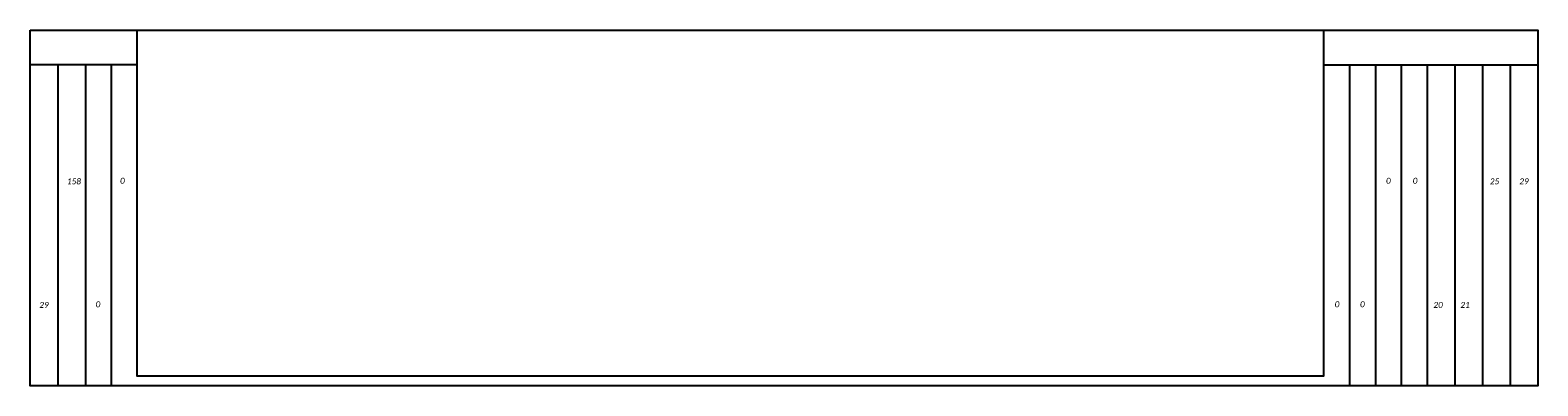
# Model space of a CAD drawing. Header units: feet. Extents: x 2245861 to 2246835, y 596730 to 597616.
# Tile 7 of 30: x 2245956 to 2246109, y 597029 to 597065. Entities that reach past the tile are written whole.
import ezdxf
from ezdxf.enums import TextEntityAlignment as Align

# ---------------------------------------------------------------- set-up
doc = ezdxf.new("R2010")
doc.units = ezdxf.units.FT
doc.header["$MEASUREMENT"] = 0
doc.layers.add('SC_Scratch1', color=7, linetype='Continuous', plot=False)
doc.layers.add('XS_P_Annotation', color=7, linetype='Continuous')
doc.layers.add('XS_P_QTYS', color=9, linetype='Continuous')
doc.styles.add('L100', font='cceo.shx', dxfattribs={"height": 2})
doc.styles.add('L120', font='romans.shx', dxfattribs={"width": 0.8, "oblique": 10, "height": 0.12})
doc.styles.add('P_Slanted_Normal', font='calibrii.ttf', dxfattribs={"height": 0.14})

# ---------------------------------------------------------------- blocks, each defined once
blk = doc.blocks.new('A$C10830057')
at = {"layer": 'SC_Scratch1', "color": 1}
for points in [[(0, 36), (152.5, 36), (152.5, 0), (0, 0)], [(10.83, 36), (130.83, 36), (130.83, 1), (10.83, 1)]]:
    blk.add_lwpolyline(points, close=True, dxfattribs=at)
for points in [[(10.83, 32.5), (0, 32.5)], [(2.79, 32.5), (2.79, 0)], [(5.59, 32.5), (5.59, 0)], [(8.21, 32.5), (8.21, 0)], [(130.83, 32.5), (152.5, 32.5)], [(133.45, 32.5), (133.45, 0)], [(136.07, 32.5), (136.07, 0)], [(138.69, 32.5), (138.69, 0)], [(141.31, 32.5), (141.31, 0)], [(144.11, 32.5), (144.11, 0)], [(146.91, 32.5), (146.91, 0)], [(149.71, 32.5), (149.71, 0)]]:
    blk.add_lwpolyline(points, dxfattribs=at)
blk = doc.blocks.new('XSDATA')
at = {"layer": 'XS_P_Annotation', "style": 'L120', "width": 0.9}
for tag, p in [('S.A.', (-68.96, 15)), ('V.CUT', (74.79, 15)), ('V.FILL', (77.71, 15)), ('E.W.', (-71.88, 2.5)), ('A.CUT', (68.96, 2.5)), ('A.FILL', (71.88, 2.5))]:
    blk.add_attdef(tag, text='', height=0.6, dxfattribs=at).set_placement(p, align=Align.MIDDLE_CENTER)
at = {"layer": 'XS_P_Annotation', "style": 'L120'}
blk.add_attdef('P.G.', text='', height=0.6, dxfattribs=at).set_placement((0.03, -1.17), align=Align.MIDDLE_CENTER)
at = {"layer": 'XS_P_Annotation', "color": 1, "style": 'L100', "oblique": 7}
blk.add_attdef('E.G.', text='', height=0.5, dxfattribs=at).set_placement((0.03, -3.83), align=Align.MIDDLE_CENTER)

msp = doc.modelspace()

# ---------------------------------------------------------------- block references
at = {"layer": 'SC_Scratch1', "color": 1}
msp.add_blockref('A$C10830057', (2245956.24, 597028.67), dxfattribs=at)
at = {"layer": 'XS_P_Annotation'}
ref = msp.add_blockref('XSDATA', (2246032.07, 597034.73), dxfattribs=at)
ref.add_attrib('A.CUT', '0', dxfattribs={"layer": 'XS_P_QTYS', "height": 0.6, "style": 'P_Slanted_Normal'}).set_placement((2246088.43, 597037.23), align=Align.TOP_CENTER)
ref.add_attrib('A.FILL', '0', dxfattribs={"layer": 'XS_P_QTYS', "height": 0.6, "style": 'P_Slanted_Normal'}).set_placement((2246090.99, 597037.23), align=Align.TOP_CENTER)
ref.add_attrib('V.CUT', '0', dxfattribs={"layer": 'XS_P_QTYS', "height": 0.6, "style": 'P_Slanted_Normal'}).set_placement((2246093.62, 597049.73), align=Align.TOP_CENTER)
ref.add_attrib('V.FILL', '0', dxfattribs={"layer": 'XS_P_QTYS', "height": 0.6, "style": 'P_Slanted_Normal'}).set_placement((2246096.32, 597049.73), align=Align.TOP_CENTER)
ref.add_attrib('E.W.', '0', dxfattribs={"layer": 'XS_P_QTYS', "height": 0.6, "style": 'P_Slanted_Normal'}).set_placement((2245963.1, 597037.23), align=Align.TOP_CENTER)
ref.add_attrib('S.A.', '0', dxfattribs={"layer": 'XS_P_QTYS', "height": 0.6, "style": 'P_Slanted_Normal'}).set_placement((2245965.57, 597049.73), align=Align.TOP_CENTER)
ref = msp.add_blockref('XSDATA', (2246032.07, 597034.67), dxfattribs=at)
ref.add_attrib('A.CUT', '20', dxfattribs={"layer": 'XS_P_QTYS', "height": 0.6, "style": 'P_Slanted_Normal'}).set_placement((2246098.65, 597037.17), align=Align.TOP_CENTER)
ref.add_attrib('A.FILL', '21', dxfattribs={"layer": 'XS_P_QTYS', "height": 0.6, "style": 'P_Slanted_Normal'}).set_placement((2246101.38, 597037.17), align=Align.TOP_CENTER)
ref.add_attrib('V.CUT', '25', dxfattribs={"layer": 'XS_P_QTYS', "height": 0.6, "style": 'P_Slanted_Normal'}).set_placement((2246104.36, 597049.67), align=Align.TOP_CENTER)
ref.add_attrib('V.FILL', '29', dxfattribs={"layer": 'XS_P_QTYS', "height": 0.6, "style": 'P_Slanted_Normal'}).set_placement((2246107.34, 597049.67), align=Align.TOP_CENTER)
ref.add_attrib('E.W.', '29', dxfattribs={"layer": 'XS_P_QTYS', "height": 0.6, "style": 'P_Slanted_Normal'}).set_placement((2245957.64, 597037.17), align=Align.TOP_CENTER)
ref.add_attrib('S.A.', '158', dxfattribs={"layer": 'XS_P_QTYS', "height": 0.6, "style": 'P_Slanted_Normal'}).set_placement((2245960.67, 597049.67), align=Align.TOP_CENTER)

doc.saveas('drawing.dxf')
